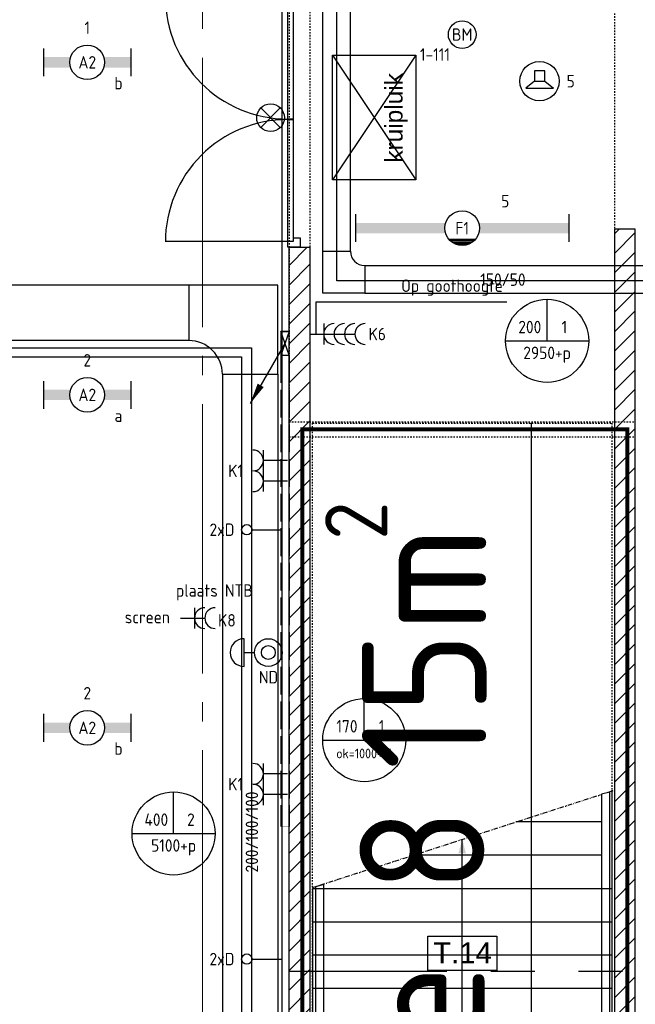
# Model space of a CAD drawing. Header units: millimetres. Extents: x -38031 to 123247, y -16330 to 129979.
# Tile 158 of 235: x 26790 to 31235, y 48684 to 55793. Entities that reach past the tile are written whole.
import ezdxf
from ezdxf.enums import TextEntityAlignment as Align

# ---------------------------------------------------------------- set-up
doc = ezdxf.new("R2010")
doc.units = ezdxf.units.MM
doc.header["$LTSCALE"] = 50
for name, pattern in [('E_GOOT3', [5, 4, -1]), ('HIDDEN', [9.525, 6.35, -3.175]), ('PHANTOM', [63.5, 31.75, -6.35, 6.35, -6.35, 6.35, -6.35]), ('STYLE_01', [0.41664, 0.20828, -0.20836]), ('STYLE_08', [1.25, 0.625, -0.20828, 0.06943, -0.13893, 0.06943, -0.13893]), ('STYLE_11', [5, 3.888855, -0.416718, 0.277786, -0.416641])]:
    doc.linetypes.add(name, pattern=pattern)
for name, color, linetype in [('AB$1A---_ATTRIB035', 8, 'Continuous'), ('AL$1A---_ALGEMEEN', 8, 'Continuous'), ('AM$1A---_ARCERING', 8, 'Continuous'), ('AT$1A---_TEKST100', 8, 'Continuous'), ('BOUWKUNDIG', 8, 'Continuous'), ('brandscheiding', 5, 'HIDDEN'), ('EB6511--_ATTRIB', 2, 'Continuous'), ('EL6131--_KG', 3, 'Continuous'), ('EL6131--_WG', 3, 'Continuous'), ('EL6222--', 3, 'Continuous'), ('EL6311--', 3, 'Continuous'), ('EL6421--', 3, 'Continuous'), ('EL6441--', 3, 'Continuous'), ('EL6511--', 3, 'Continuous'), ('EM6131--', 1, 'Continuous'), ('Kastenscheiding', 4, 'PHANTOM'), ('lengte voedingskabels', 3, 'Continuous')]:
    doc.layers.add(name, color=color, linetype=linetype)
doc.layers.add('stramien', color=1, linetype='STYLE_11', lineweight=15)
doc.styles.add('Arial', font='ARIAL.TTF')
doc.styles.add('BURO-018', font='iso.shx', dxfattribs={"height": 90})
doc.styles.add('NORATT', font='iso.shx')
doc.styles.get("Standard").update_dxf_attribs({"font": 'iso.shx'})
doc.dimstyles.new('VyA', dxfattribs={"dimtxt": 101.016365, "dimasz": 35.34668, "dimexe": 50, "dimexo": 79.5, "dimgap": 25, "dimtad": 1, "dimdec": 0, "dimzin": 11, "dimtxsty": 'Standard', "dimblk": 'OBLIQUE', "dimcen": 0, "dimdle": 1, "dimclrd": 1, "dimclre": 1, "dimclrt": 1, "dimazin": 0, "dimtfac": 0.8, "dimtdec": 0, "dimtix": 1, "dimtmove": 0, "dimatfit": 0, "dimldrblk": 'OBLIQUE', "dimfxl": 0, "dimfrac": 2, "dimtolj": 1, "dimtzin": 11, "dimarcsym": 0})
pattern_1 = [(45, (-987936.49, -175784.82), (70.710678, -70.710678), [])]

# ---------------------------------------------------------------- blocks, each defined once
blk = doc.blocks.new('E00024')
at = {"color": 0, "linetype": 'Continuous'}
for p, q in [((-1.41, 1.59), (1.41, 4.41)), ((-1.41, 4.41), (1.41, 1.59))]:
    blk.add_line(p, q, dxfattribs=at)
blk.add_circle((0, 3), 2, dxfattribs=at)
at = {"color": 0, "linetype": 'Continuous', "style": 'BURO-018'}
blk.add_attdef('E_TEXT1', text='', height=1.8, dxfattribs=at).set_placement((0, 7.5), align=Align.MIDDLE)
at = {"color": 0, "linetype": 'Continuous', "style": 'BURO-018', "flags": 1}
blk.add_attdef('E_MATCODE', (0, 0), '', height=1.8, dxfattribs=at)
blk = doc.blocks.new('111410A')
at = {"color": 0, "linetype": 'Continuous'}
for p, q in [((-2, 6.5), (2, 6.5)), ((0, 6.5), (0, 5))]:
    blk.add_line(p, q, dxfattribs=at)
for radius in [2, 1]:
    blk.add_circle((0, 3), radius, dxfattribs=at)
blk.add_arc((0, 6.5), 2, 0, 180, dxfattribs=at)
at = {"color": 0, "linetype": 'Continuous', "style": 'BURO-018'}
for tag, p in [('E_SLET1', (0, 10.5)), ('E_GROEP', (0, 0)), ('E_GKAST', (0, 0))]:
    blk.add_attdef(tag, text='', height=1.8, dxfattribs=at).set_placement(p, align=Align.MIDDLE)
at = {"color": 0, "linetype": 'Continuous', "style": 'BURO-018', "flags": 1}
for tag in ['E_MATCODE', 'E_SGROEP']:
    blk.add_attdef(tag, text='', height=1.8, dxfattribs=at).set_placement((0, 0), align=Align.MIDDLE)
blk = doc.blocks.new('1115B6WD')
at = {"color": 0, "linetype": 'Continuous'}
for p, q in [((1.88, -1.65), (-1.88, -1.65)), ((1.68, -1.85), (-1.68, -1.85)), ((1.43, -2.05), (-1.43, -2.05)), ((1.09, -2.25), (-1.09, -2.25)), ((0.5, -2.45), (-0.5, -2.45))]:
    blk.add_line(p, q, dxfattribs=at)
blk = doc.blocks.new('1115B61540-WD2')
at = {"color": 0}
for p, q in [((-15.4, 2), (-15.4, -2)), ((15.4, 2), (15.4, -2))]:
    blk.add_line(p, q, dxfattribs=at)
at = {"color": 0, "linetype": 'Continuous'}
blk.add_circle((0, 0), 2.5, dxfattribs=at)
at = {"color": 0}
for points in [[(-2.5, 0.75), (-15.4, 0.75), (-2.5, -0.75), (-15.4, -0.75)], [(2.5, 0.75), (15.4, 0.75), (2.5, -0.75), (15.4, -0.75)]]:
    blk.add_solid(points, dxfattribs=at)
at = {"color": 0, "zscale": 100}
blk.add_blockref('1115B6WD', (0, 0), dxfattribs=at)
at = {"color": 0, "linetype": 'Continuous', "style": 'BURO-018'}
for tag, p in [('E_GKAST', (0, 8)), ('E_GROEP', (0, 5)), ('E_SGROEP', (4.5, 5)), ('E_ARMCODE', (0, 0)), ('E_SLET', (4.5, -3))]:
    blk.add_attdef(tag, text='', height=1.8, dxfattribs=at).set_placement(p, align=Align.MIDDLE)
blk = doc.blocks.new('E00126')
at = {"color": 0, "linetype": 'Continuous'}
for p, q in [((-3, 4.5), (3, 4.5)), ((-1.5, 1), (-1.5, 4.5)), ((1.5, 1), (1.5, 4.5))]:
    blk.add_line(p, q, dxfattribs=at)
for centre in [(-1.5, 6), (1.5, 6)]:
    blk.add_arc(centre, 1.5, 180, 0, dxfattribs=at)
at = {"color": 0, "linetype": 'Continuous', "style": 'BURO-018'}
for tag, p in [('E_GKAST', (0, 11.5)), ('E_GROEP', (0, 8.5)), ('E_SGROEP', (4.5, 8.5))]:
    blk.add_attdef(tag, text='', height=1.8, dxfattribs=at).set_placement(p, align=Align.MIDDLE)
at = {"color": 0, "linetype": 'Continuous', "style": 'BURO-018', "flags": 1}
for tag, p in [('E_VERMCODE', (13, 8.5)), ('E_MATCODE', (0, 0))]:
    blk.add_attdef(tag, text='', height=1.8, dxfattribs=at).set_placement(p, align=Align.MIDDLE)
blk = doc.blocks.new('E00112')
at = {"color": 0, "linetype": 'Continuous'}
for p, q in [((0, 1), (-1, 1)), ((-1, 1), (-1, 0)), ((-1, 0), (0, 1)), ((-1, 1), (0, 0)), ((0, 0), (0, 1)), ((-1, 0), (0, 0))]:
    blk.add_line(p, q, dxfattribs=at)
blk = doc.blocks.new('E00098')
at = {"color": 0, "linetype": 'Continuous'}
blk.add_line((0, 0), (-5, -8.66), dxfattribs=at)
blk.add_lwpolyline([(-5, -8.66, 0, 1, 0), (-3.5, -6.06, 1, 1, 0)], format="xyseb", dxfattribs=at)
blk = doc.blocks.new('111304A')
at = {"color": 0, "linetype": 'Continuous'}
for p, q in [((0, 1), (0, 4.5)), ((-1.5, 3), (1.5, 3))]:
    blk.add_line(p, q, dxfattribs=at)
for centre in [(0, 6), (0, 4.5)]:
    blk.add_arc(centre, 1.5, 180, 0, dxfattribs=at)
at = {"color": 0, "linetype": 'Continuous', "style": 'BURO-018'}
for tag, p in [('E_GKAST', (0, 11.5)), ('E_GROEP', (0, 8.5)), ('E_SGROEP', (4.5, 8.5))]:
    blk.add_attdef(tag, text='', height=1.8, dxfattribs=at).set_placement(p, align=Align.MIDDLE)
at = {"color": 0, "linetype": 'Continuous', "style": 'BURO-018', "flags": 1}
for tag, p in [('E_VERMCODE', (13, 8.5)), ('E_MATCODE', (0, 0))]:
    blk.add_attdef(tag, text='', height=1.8, dxfattribs=at).set_placement(p, align=Align.MIDDLE)
blk = doc.blocks.new('1115B6630')
at = {"color": 0}
for p, q in [((-6.3, 2), (-6.3, -2)), ((6.3, 2), (6.3, -2))]:
    blk.add_line(p, q, dxfattribs=at)
at = {"color": 0, "linetype": 'Continuous'}
blk.add_circle((0, 0), 2.5, dxfattribs=at)
at = {"color": 0}
for points in [[(-2.5, 0.75), (-6.3, 0.75), (-2.5, -0.75), (-6.3, -0.75)], [(2.5, 0.75), (6.3, 0.75), (2.5, -0.75), (6.3, -0.75)]]:
    blk.add_solid(points, dxfattribs=at)
at = {"color": 0, "linetype": 'Continuous', "style": 'BURO-018'}
for tag, p in [('E_GKAST', (0, 8)), ('E_GROEP', (0, 5)), ('E_SGROEP', (4.5, 5)), ('E_ARMCODE', (0, 0)), ('E_SLET', (4.5, -3))]:
    blk.add_attdef(tag, text='', height=1.8, dxfattribs=at).set_placement(p, align=Align.MIDDLE)
blk = doc.blocks.new('E00123')
at = {"color": 0, "linetype": 'Continuous'}
blk.add_circle((0, 0), 2, dxfattribs=at)
at = {"color": 0, "linetype": 'Continuous', "style": 'BURO-018'}
for tag, p in [('E_TEXT1', (0, 4.5)), ('E_TEXT2', (0, 0))]:
    blk.add_attdef(tag, text='', height=1.8, dxfattribs=at).set_placement(p, align=Align.MIDDLE)
at = {"color": 0, "linetype": 'Continuous', "style": 'BURO-018', "flags": 1}
blk.add_attdef('E_MATCODE', (0, 0), '', height=1.8, dxfattribs=at)
blk = doc.blocks.new('E00103')
at = {"color": 0, "linetype": 'Continuous'}
for p, q in [((0, 6), (0, 12)), ((-6, 6), (6, 6))]:
    blk.add_line(p, q, dxfattribs=at)
blk.add_circle((0, 6), 6, dxfattribs=at)
at = {"color": 0, "linetype": 'Continuous', "style": 'BURO-018'}
for tag, p in [('E_TEXT1', (-2.5, 8)), ('E_TEXT3', (2.5, 8)), ('E_TEXT6', (0, 4))]:
    blk.add_attdef(tag, text='', height=1.8, dxfattribs=at).set_placement(p, align=Align.MIDDLE)
blk = doc.blocks.new('E00139')
at = {"color": 0, "linetype": 'Continuous'}
blk.add_line((0, 5.25), (0, 1), dxfattribs=at)
blk.add_circle((0, 6), 0.75, dxfattribs=at)
at = {"color": 7, "style": 'BURO-018'}
for tag, p in [('E_COMMENT1', (0, 12)), ('E_DCOM1', (0, 9))]:
    blk.add_attdef(tag, text='', height=1.8, dxfattribs=at).set_placement(p, align=Align.MIDDLE)
at = {"color": 0, "style": 'BURO-018'}
blk.add_attdef('E_TEXT1', text='', height=1.8, dxfattribs=at).set_placement((2.5, 6), align=Align.MIDDLE)
at = {"color": 0, "linetype": 'Continuous', "style": 'BURO-018', "flags": 1}
blk.add_attdef('E_MATCODE', text='', height=1.8, dxfattribs=at).set_placement((0, 0), align=Align.MIDDLE)
blk = doc.blocks.new('E00497')
at = {"color": 0}
for p, q in [((0, 0.75), (1, 2)), ((1, -2), (1, 2)), ((0, 0.75), (-1.5, 0.75)), ((0, -0.75), (0, 0.75)), ((-1.5, -0.75), (0, -0.75)), ((0, -0.75), (1, -2))]:
    blk.add_line(p, q, dxfattribs=at)
blk.add_line((-1.5, 0.75), (-1.5, -0.75))
blk.add_circle((0, 0), 2.84, dxfattribs=at)
at = {"color": 0, "linetype": 'Continuous', "style": 'BURO-018'}
blk.add_attdef('E_TEXT1', text='', height=1.8, dxfattribs=at).set_placement((0, 4.5), align=Align.MIDDLE)
at = {"color": 0, "linetype": 'Continuous', "style": 'BURO-018', "flags": 1}
blk.add_attdef('E_MATCODE', text='', height=1.8, dxfattribs=at).set_placement((0, 0), align=Align.MIDDLE)
blk = doc.blocks.new('E-GK-GTC-1903C')
at = {"color": 0, "linetype": 'Continuous'}
for p, q in [((-0.5, 200), (0.5, 200)), ((-0.5, -200), (0.5, -200))]:
    blk.add_line(p, q, dxfattribs=at)
blk = doc.blocks.new('E-GK-BS-1-190F3F3F3')
at = {"color": 0, "linetype": 'Continuous'}
for p, q in [((200, 443), (-200, 443)), ((200, -200), (200, 443)), ((-443, 200), (-443, -200)), ((-443, -200), (200, -200))]:
    blk.add_line(p, q, dxfattribs=at)
blk.add_arc((-443, 443), 243, 270, 0, dxfattribs=at)
blk = doc.blocks.new('E-GK-GTC-C83C')
at = {"color": 0, "linetype": 'Continuous'}
for p, q in [((-0.5, 100), (0.5, 100)), ((-0.5, -100), (0.5, -100))]:
    blk.add_line(p, q, dxfattribs=at)
blk = doc.blocks.new('E-GK-BS--1-C8676767')
at = {"color": 0, "linetype": 'Continuous'}
for p, q in [((-203, -100), (-203, 100)), ((-203, 100), (100, 100)), ((100, 100), (100, -203)), ((100, -203), (-100, -203))]:
    blk.add_line(p, q, dxfattribs=at)
blk.add_arc((-203, -203), 103, 0, 90, dxfattribs=at)
blk = doc.blocks.new('Group-18')
at = {"layer": 'AL$1A---_ALGEMEEN', "color": 0}
blk.add_lwpolyline([(-27676, 29549.8), (-46036, 29549.8), (-46036, 8749.8), (-40206, 8749.8), (-40206, 18249.8), (-27676, 18249.8), (-27676, 29549.8)], dxfattribs=at)
blk = doc.blocks.new('32x_hout-mk 801-p')
at = {"layer": 'AL$1A---_ALGEMEEN', "color": 0}
for p, q in [((0, -52), (0, -912)), ((0, -1802), (0, -942)), ((0, -1810.3), (883, -1810.3))]:
    blk.add_line(p, q, dxfattribs=at)
at = {"color": 0}
for points in [[(-90, 0), (0, 0), (0, -67), (-90, -67)], [(-90, -1787), (0, -1787), (0, -1854), (-90, -1854)]]:
    blk.add_wipeout(points, dxfattribs=at).dxf.layer = 'AL$1A---_ALGEMEEN'
at = {"layer": 'AL$1A---_ALGEMEEN', "color": 0}
for points in [[(-90, 0), (0, 0), (0, -67), (-90, -67)], [(-90, -1787), (0, -1787), (0, -1854), (-90, -1854)]]:
    blk.add_lwpolyline(points, close=True, dxfattribs=at)
at = {"color": 0}
blk.add_wipeout([(-40, -42.3), (0, -42.3), (0, -922.3), (-40, -922.3)], dxfattribs=at).dxf.layer = 'AL$1A---_ALGEMEEN'
at = {"layer": 'AL$1A---_ALGEMEEN', "color": 0}
blk.add_line((0, -42.3), (883, -42.3), dxfattribs=at)
blk.add_lwpolyline([(-40, -42.3), (0, -42.3), (0, -922.3), (-40, -922.3)], close=True, dxfattribs=at)
at = {"color": 0}
blk.add_wipeout([(-40, -925.3), (0, -925.3), (0, -1810.3), (-40, -1810.3)], dxfattribs=at).dxf.layer = 'AL$1A---_ALGEMEEN'
at = {"layer": 'AL$1A---_ALGEMEEN', "color": 0}
blk.add_lwpolyline([(-40, -925.3), (0, -925.3), (0, -1810.3), (-40, -1810.3)], close=True, dxfattribs=at)
for centre, start, end in [((0, -38.7), 270, 0), ((0, -1808.3), 0, 90)]:
    blk.add_arc(centre, 883, start, end, dxfattribs=at)
blk = doc.blocks.new('kruipluik')
at = {"layer": 'AL$1A---_ALGEMEEN', "color": 0, "linetype": 'Continuous'}
for p, q in [((-600, 1050), (0, 150)), ((0, 1050), (-600, 150))]:
    blk.add_line(p, q, dxfattribs=at)
blk.add_lwpolyline([(-600, 1050), (0, 1050), (0, 150), (-600, 150)], close=True, dxfattribs=at)
at = {"layer": 'AT$1A---_TEKST100', "insert": (-221.7, 273.9), "char_height": 126.27, "attachment_point": 1, "rotation": 90, "line_spacing_factor": 0.967741, "style": 'Arial'}
blk.add_mtext('{\\C256;\\lkruipluik}', dxfattribs=at)
blk = doc.blocks.new('trapcode')
at = {"layer": 'AL$1A---_ALGEMEEN', "color": 0, "flags": 1}
for tag, p in [('peil', (-250, -386)), ('onderdeel', (-250, -658.7))]:
    blk.add_attdef(tag, p, '', height=151.5, dxfattribs=at)
at = {"color": 0}
blk.add_wipeout([(-250, 136.8), (250, 136.8), (250, -113.2), (-250, -113.2)], dxfattribs=at).dxf.layer = 'AL$1A---_ALGEMEEN'
at = {"layer": 'AL$1A---_ALGEMEEN', "color": 0}
blk.add_lwpolyline([(-250, 136.8), (250, 136.8), (250, -113.2), (-250, -113.2)], close=True, dxfattribs=at)
at = {"layer": 'AL$1A---_ALGEMEEN', "color": 0, "style": 'Arial'}
blk.add_attdef('ruimtenummer', text='', height=151.5, dxfattribs=at).set_placement((1.7, 90.8), align=Align.TOP_CENTER)
blk = doc.blocks.new('VW_SLASH')
at = {"layer": 'AL$1A---_ALGEMEEN', "color": 0, "linetype": 'ByBlock', "lineweight": -2}
blk.add_line((0, 0), (-1, 0), dxfattribs=at)
at = {"layer": 'AL$1A---_ALGEMEEN', "color": 0, "linetype": 'ByBlock', "lineweight": 5}
blk.add_line((0.5, 0.5), (-0.5, -0.5), dxfattribs=at)
blk = doc.blocks.new('*D669')
at = {"layer": 'AL$1A---_ALGEMEEN', "color": 0, "lineweight": -2}
for p, q in [((-601.6, 0), (-601.5, 0)), ((-600, -4557.9), (-600, -2.1)), ((-1.6, -4560), (-601.5, -4560))]:
    blk.add_line(p, q, dxfattribs=at)
at = {"layer": 'AL$1A---_ALGEMEEN', "color": 0, "lineweight": -2, "xscale": 2.12080078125, "yscale": 2.12080078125, "zscale": 2.12080078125}
for p, rotation in [((-600, 0), 90), ((-600, -4560), 270)]:
    blk.add_blockref('VW_SLASH', p, dxfattribs=dict(at, rotation=rotation))
blk = doc.blocks.new('_Oblique')
at = {"color": 0, "linetype": 'ByBlock', "lineweight": -2}
blk.add_line((-0.5, -0.5), (0.5, 0.5), dxfattribs=at)
blk = doc.blocks.new('111304L')
at = {"color": 0, "linetype": 'Continuous'}
for p, q in [((0, 1), (0, 7.5)), ((-1.5, 3), (1.5, 3))]:
    blk.add_line(p, q, dxfattribs=at)
for centre in [(0, 9), (0, 7.5), (0, 6), (0, 4.5)]:
    blk.add_arc(centre, 1.5, 180, 0, dxfattribs=at)
at = {"color": 0, "linetype": 'Continuous', "style": 'BURO-018'}
for tag, p in [('E_GKAST', (0, 14.5)), ('E_GROEP', (0, 11.5)), ('E_SGROEP', (4.5, 11.5)), ('E_SLET1', (3.5, 8.5))]:
    blk.add_attdef(tag, text='', height=1.8, dxfattribs=at).set_placement(p, align=Align.MIDDLE)
at = {"color": 0, "linetype": 'Continuous', "style": 'BURO-018', "flags": 1}
blk.add_attdef('E_MATCODE', text='', height=1.8, dxfattribs=at).set_placement((0, 0), align=Align.MIDDLE)
blk = doc.blocks.new('24-trap b_2160 19x240 onder')
at = {"layer": 'AL$1A---_ALGEMEEN', "color": 0, "linetype": 'STYLE_01'}
for p, q in [((-2350, 10), (150, 10)), ((-2350, -100), (150, -100))]:
    blk.add_line(p, q, dxfattribs=at)
at = {"layer": 'AL$1A---_ALGEMEEN', "color": 0, "linetype": 'STYLE_08'}
blk.add_line((-2180, -3353.555), (0, -2651), dxfattribs=at)
at = {"layer": 'AL$1A---_ALGEMEEN', "color": 0}
for p, q in [((-40, -2880), (-710.578, -2880)), ((-1100, -4560), (-1100, -3005.5)), ((-40, -3120), (-1455.289, -3120)), ((-2180, -4560), (-20, -4560))]:
    blk.add_line(p, q, dxfattribs=at)
blk.add_solid([(-1100, -3005.5), (-1073.207, -3105.494), (-1126.793, -3105.494)], dxfattribs=at)
at = {"color": 0}
for points in [[(-95, -2680.007), (-95, -4560), (-35, -4560), (-35, -2663.889)], [(-2160, -3347.111), (-2160, -4560), (-2100, -4560), (-2100, -3330.993)]]:
    blk.add_wipeout(points, dxfattribs=at).dxf.layer = 'AL$1A---_ALGEMEEN'
at = {"layer": 'AL$1A---_ALGEMEEN', "color": 0}
for p, q in [((-20, -2651), (-20, -4560)), ((-2180, -3360), (-2180, -4560.008)), ((-2180, -3360), (-20, -3360)), ((-2180, -3600), (-20, -3600)), ((-2180, -3840), (-20, -3840)), ((-2180, -4080), (-20, -4080)), ((-2180, -4320), (-20, -4320))]:
    blk.add_line(p, q, dxfattribs=at)
at = {"layer": 'AL$1A---_ALGEMEEN', "color": 0, "linetype": 'STYLE_01'}
blk.add_lwpolyline([(-2180, -4560), (-2180, -240), (-2180, -240), (-2180, 0), (-20, 0), (-20, -240), (-20, -240), (-20, -4560)], close=True, dxfattribs=at)
at = {"layer": 'AL$1A---_ALGEMEEN', "color": 0}
for points in [[(-95, -2680.007), (-95, -4560), (-35, -4560), (-35, -2663.889)], [(-2160, -3347.111), (-2160, -4560), (-2100, -4560), (-2100, -3330.993)]]:
    blk.add_lwpolyline(points, close=True, dxfattribs=at)
dim = blk.add_linear_dim(base=(-600, 0), p1=(0, -4560), p2=(-600, 0), angle=90, dimstyle='VyA', override={"dimtxt": 2.272868, "dimgap": 25, "dimlfac": 50, "dimpost": '19x240=<>', "dimtxsty": 'Arial', "dimtmove": 2}, dxfattribs=at)
dim.commit()
dim.dimension.update_dxf_attribs({"geometry": '*D669', "text_midpoint": (-626.16, -2280)})
blk = doc.blocks.new('200254 W 210 11-06-2007')
at = {"layer": 'AM$1A---_ARCERING', "linetype": 'Continuous', "lineweight": 5}
h = blk.add_hatch(dxfattribs=at)
h.set_pattern_fill('KALKZANDSTEEN', color=256, scale=50, style=0, pattern_type=2)
h.set_pattern_definition(pattern_1)
h.paths.add_polyline_path([(-4964, 21332.4), (-4964, 29292.4), (-5114, 29292.4), (-5114, 21212.4), (-4564, 21212.4), (-4564, 21332.4)])
at = {"layer": 'AL$1A---_ALGEMEEN', "linetype": 'STYLE_01'}
for p, q in [((-7314, 31007.3), (-7314, 29160)), ((-5114, 30892.4), (-5114, 29292.4))]:
    blk.add_line(p, q, dxfattribs=at)
at = {"layer": 'AL$1A---_ALGEMEEN'}
blk.add_lwpolyline([(-4964, 21332.4), (-4964, 29292.4), (-5114, 29292.4), (-5114, 21212.4), (-4564, 21212.4), (-4564, 21332.4)], close=True, dxfattribs=at)
for name, p in [('Group-18', (20162, 3587.4)), ('kruipluik', (-6549.4, 29498.3))]:
    blk.add_blockref(name, p, dxfattribs=at)
at = {"layer": 'AL$1A---_ALGEMEEN', "rotation": 180}
blk.add_blockref('32x_hout-mk 801-p', (-7474, 29162.4), dxfattribs=at)
at = {"layer": 'AL$1A---_ALGEMEEN'}
ref = blk.add_blockref('trapcode', (-6213, 24052.3), dxfattribs=at)
ref.add_attrib('ruimtenummer', 'T.14', dxfattribs={"layer": 'AB$1A---_ATTRIB035', "height": 151.52, "style": 'Arial'}).set_placement((-6211.3, 24143.1), align=Align.TOP_CENTER)
at = {"layer": 'AM$1A---_ARCERING', "linetype": 'Continuous', "lineweight": 5}
h = blk.add_hatch(dxfattribs=at)
h.set_pattern_fill('KALKZANDSTEEN', color=256, scale=50, style=0, pattern_type=2)
h.set_pattern_definition(pattern_1)
h.paths.add_polyline_path([(-7314, 29162.4), (-7314, 21212.4), (-7864, 21212.4), (-7864, 21332.4), (-7464, 21332.4), (-7464, 29162.4)])
at = {"layer": 'AL$1A---_ALGEMEEN', "linetype": 'STYLE_01'}
blk.add_line((-7464, 40065.7), (-7464, 27892.4), dxfattribs=at)
at = {"layer": 'AL$1A---_ALGEMEEN'}
blk.add_lwpolyline([(-7314, 29162.4), (-7314, 21212.4), (-7864, 21212.4), (-7864, 21332.4), (-7464, 21332.4), (-7464, 29162.4)], close=True, dxfattribs=at)
at = {"layer": 'stramien', "ltscale": 10}
blk.add_line((-8089, -38914.6), (-8089, 36030), dxfattribs=at)
at = {"layer": 'AL$1A---_ALGEMEEN'}
blk.add_blockref('24-trap b_2160 19x240 onder', (-5114.1, 27892.4), dxfattribs=at)

msp = doc.modelspace()

# ---------------------------------------------------------------- block references
at = {"layer": 'BOUWKUNDIG'}
msp.add_blockref('200254 W 210 11-06-2007', (36199, 24987.6), dxfattribs=at)

# ---------------------------------------------------------------- next in the draw order: linework, layer by layer
at = {"layer": 'brandscheiding', "const_width": 30}
msp.add_lwpolyline([(28830.4, 46200), (28830.4, 52835.1), (31177.6, 52835.1), (31177.6, 46246.6)], dxfattribs=at)
at = {"layer": 'EL6131--_WG', "linetype": 'E_GOOT3'}
for p, q in [((28675, 53540.3), (28735, 53540.3)), ((28675, 53370.3), (28675, 49967.1)), ((28735, 53370.3), (28735, 49967.1))]:
    msp.add_line(p, q, dxfattribs=at)
at = {"layer": 'EL6131--_WG'}
msp.add_lwpolyline([(28675, 49967.1, 1, 1, 0), (28735, 49967.1, 5, 5, 0)], format="xyseb", dxfattribs=at)
at = {"layer": 'EL6311--', "color": 1}
msp.add_lwpolyline([(30306.6, 53753.9), (29502.4, 53753.9), (28929.1, 53753.9), (28929.1, 53523)], dxfattribs=at)
at = {"layer": 'Kastenscheiding'}
for p, q in [((33048.3, 48920), (28733.2, 48920)), ((28733.2, 48920), (28733.2, 46206.7))]:
    msp.add_line(p, q, dxfattribs=at)
at = {"layer": 'lengte voedingskabels'}
for points in [[(16355.5, 29537.4), (16355.5, 29891.1), (15297.3, 29891.1), (15297.3, 53424.2), (28463.2, 53424.2), (28463.2, 47477.3), (35044.4, 47477.3), (35044.4, 53907.3), (29080.3, 53907.3), (29080.3, 58315.2), (30174, 58315.2)], [(16413, 29535), (16413, 29940.1), (15338.1, 29940.1), (15338.1, 53359.3), (28391.3, 53359.3), (28391.3, 47384), (35104.7, 47384), (35104.7, 49432.6), (44425.8, 49432.6), (44425.8, 53437.3), (52392.8, 53437.3), (52392.8, 55410)]]:
    msp.add_lwpolyline(points, dxfattribs=at)

# ---------------------------------------------------------------- next in the draw order: block references
at = {"layer": 'EL6131--_KG'}
for name, p, xscale, rotation in [('E-GK-GTC-C83C', (29078.1, 56113.7), 3985.824097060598, 90), ('E-GK-GTC-C83C', (31990.6, 53917.8), 5418.845201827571, 359.9999999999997), ('E-GK-GTC-1903C', (22438.3, 53675.6), 11144.32594998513, 180), ('E-GK-GTC-1903C', (28453.4, 50576.8), 5311.621372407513, 270)]:
    msp.add_blockref(name, p, dxfattribs=dict(at, xscale=xscale, rotation=rotation))
for name, p, rotation in [('E-GK-BS--1-C8676767', (29078.1, 53917.8), 179.9999999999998), ('E-GK-BS-1-190F3F3F3', (28453.4, 53675.6), 90)]:
    msp.add_blockref(name, p, dxfattribs=dict(at, rotation=rotation))
at = {"layer": 'EL6131--_WG', "xscale": 60, "yscale": 170, "zscale": 60, "rotation": 180}
msp.add_blockref('E00112', (28675, 53540.3), dxfattribs=at)
at = {"layer": 'EL6131--_WG', "color": 1, "linetype": 'E_GOOT3'}
ref = msp.add_blockref('E00103', (29278.1, 50290.8), dxfattribs=dict(at, xscale=50, yscale=50, zscale=50))
ref.add_attrib('E_TEXT1', '170', dxfattribs={"layer": '0', "color": 1, "linetype": 'Continuous', "height": 90, "style": 'BURO-018'}).set_placement((29153.1, 50690.8), align=Align.MIDDLE)
ref.add_attrib('E_TEXT3', '1', dxfattribs={"layer": '0', "color": 1, "linetype": 'Continuous', "height": 90, "style": 'BURO-018'}).set_placement((29403.1, 50690.8), align=Align.MIDDLE)
ref.add_attrib('E_TEXT6', 'ok=1000+vl', dxfattribs={"layer": '0', "color": 1, "linetype": 'Continuous', "height": 70, "style": 'BURO-018'}).set_placement((29278.1, 50494.8), align=Align.MIDDLE)
at = {"layer": 'EL6222--'}
ref = msp.add_blockref('E00126', (28774.3, 52535.2), dxfattribs=dict(at, xscale=50, yscale=50, zscale=50, rotation=90))
ref.add_attrib('E_GROEP', 'K1', dxfattribs={"layer": '0', "color": 1, "linetype": 'Continuous', "height": 90, "style": 'BURO-018'}).set_placement((28349.3, 52535.2), align=Align.MIDDLE)
ref = msp.add_blockref('111304A', (27901.9, 51472.1), dxfattribs=dict(at, xscale=50, yscale=50, zscale=50, rotation=270))
ref.add_attrib('E_GROEP', 'K8', dxfattribs={"layer": '0', "color": 1, "linetype": 'Continuous', "height": 90, "style": 'BURO-018'}).set_placement((28286.1, 51456.2), align=Align.MIDDLE)
ref.add_attrib('E_VERMCODE', 'screen', dxfattribs={"layer": '0', "color": 1, "linetype": 'Continuous', "height": 90, "style": 'BURO-018'}).set_placement((27711.7, 51479.2), align=Align.MIDDLE)
at = {"layer": 'EL6222--', "xscale": 50, "yscale": 50, "zscale": 50, "rotation": 90}
msp.add_blockref('111410A', (28735, 51223.4), dxfattribs=at)
at = {"layer": 'EL6222--'}
ref = msp.add_blockref('E00126', (28774.3, 50272.5), dxfattribs=dict(at, xscale=50, yscale=50, zscale=50, rotation=90))
ref.add_attrib('E_GROEP', 'K1', dxfattribs={"layer": '0', "color": 1, "linetype": 'Continuous', "height": 90, "style": 'BURO-018'}).set_placement((28349.3, 50272.5), align=Align.MIDDLE)
at = {"layer": 'EL6311--'}
ref = msp.add_blockref('1115B6630', (27278, 55484.7), dxfattribs=dict(at, xscale=50, yscale=50, zscale=50))
ref.add_attrib('E_ARMCODE', 'A2', dxfattribs={"layer": '0', "color": 1, "linetype": 'Continuous', "height": 90, "style": 'BURO-018'}).set_placement((27278, 55484.7), align=Align.MIDDLE)
ref.add_attrib('E_SLET', 'b', dxfattribs={"layer": '0', "color": 1, "linetype": 'Continuous', "height": 90, "style": 'BURO-018'}).set_placement((27503, 55334.7), align=Align.MIDDLE)
ref.add_attrib('E_GROEP', '1', dxfattribs={"layer": '0', "color": 1, "linetype": 'Continuous', "height": 90, "style": 'BURO-018'}).set_placement((27278, 55734.7), align=Align.MIDDLE)
ref = msp.add_blockref('1115B61540-WD2', (29985, 54287.5), dxfattribs=dict(at, xscale=50, yscale=50, zscale=50))
ref.add_attrib('E_ARMCODE', 'F1', dxfattribs={"layer": '0', "color": 1, "linetype": 'Continuous', "height": 90, "style": 'BURO-018'}).set_placement((29985, 54287.5), align=Align.MIDDLE)
ref.add_attrib('E_GROEP', '5', dxfattribs={"layer": '0', "color": 1, "linetype": 'Continuous', "height": 90, "style": 'BURO-018'}).set_placement((30296, 54482.5), align=Align.MIDDLE)
ref = msp.add_blockref('111304L', (28835, 53523), dxfattribs=dict(at, xscale=50, yscale=50, zscale=50, rotation=270))
ref.add_attrib('E_GROEP', 'K6', dxfattribs={"layer": '0', "color": 1, "linetype": 'Continuous', "height": 90, "style": 'BURO-018'}).set_placement((29371.6, 53523), align=Align.MIDDLE)
ref = msp.add_blockref('1115B6630', (27278, 53083.4), dxfattribs=dict(at, xscale=50, yscale=50, zscale=50))
ref.add_attrib('E_ARMCODE', 'A2', dxfattribs={"layer": '0', "color": 1, "linetype": 'Continuous', "height": 90, "style": 'BURO-018'}).set_placement((27278, 53083.4), align=Align.MIDDLE)
ref.add_attrib('E_SLET', 'a', dxfattribs={"layer": '0', "color": 1, "linetype": 'Continuous', "height": 90, "style": 'BURO-018'}).set_placement((27503, 52933.4), align=Align.MIDDLE)
ref.add_attrib('E_GROEP', '2', dxfattribs={"layer": '0', "color": 1, "linetype": 'Continuous', "height": 90, "style": 'BURO-018'}).set_placement((27278, 53333.4), align=Align.MIDDLE)
ref = msp.add_blockref('1115B6630', (27278, 50679.9), dxfattribs=dict(at, xscale=50, yscale=50, zscale=50))
ref.add_attrib('E_ARMCODE', 'A2', dxfattribs={"layer": '0', "color": 1, "linetype": 'Continuous', "height": 90, "style": 'BURO-018'}).set_placement((27278, 50679.9), align=Align.MIDDLE)
ref.add_attrib('E_SLET', 'b', dxfattribs={"layer": '0', "color": 1, "linetype": 'Continuous', "height": 90, "style": 'BURO-018'}).set_placement((27503, 50529.9), align=Align.MIDDLE)
ref.add_attrib('E_GROEP', '2', dxfattribs={"layer": '0', "color": 1, "linetype": 'Continuous', "height": 90, "style": 'BURO-018'}).set_placement((27278, 50929.9), align=Align.MIDDLE)
at = {"layer": 'EL6421--'}
ref = msp.add_blockref('E00497', (30543.5, 55348.5), dxfattribs=dict(at, xscale=50, yscale=50, zscale=50, rotation=270))
ref.add_attrib('E_TEXT1', '5', dxfattribs={"layer": '0', "color": 1, "linetype": 'Continuous', "height": 90, "style": 'BURO-018'}).set_placement((30768.5, 55348.5), align=Align.MIDDLE)
at = {"layer": 'EL6441--'}
ref = msp.add_blockref('E00139', (28729.9, 52110.2), dxfattribs=dict(at, xscale=50, yscale=50, zscale=50, rotation=90.00000000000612))
ref.add_attrib('E_TEXT1', '2xD', dxfattribs={"layer": '0', "color": 1, "height": 90, "style": 'BURO-018'}).set_placement((28250.5, 52110.2), align=Align.MIDDLE)
ref = msp.add_blockref('E00139', (28729.9, 49010.2), dxfattribs=dict(at, xscale=50, yscale=50, zscale=50, rotation=90.00000000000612))
ref.add_attrib('E_TEXT1', '2xD', dxfattribs={"layer": '0', "color": 1, "height": 90, "style": 'BURO-018'}).set_placement((28250.5, 49010.2), align=Align.MIDDLE)
at = {"layer": 'EL6511--'}
ref = msp.add_blockref('E00123', (29985, 55685), dxfattribs=dict(at, xscale=50, yscale=50, zscale=50))
ref.add_attrib('E_TEXT2', 'BM', dxfattribs={"layer": 'EB6511--_ATTRIB', "color": 1, "linetype": 'Continuous', "height": 90, "style": 'NORATT'}).set_placement((29985, 55685), align=Align.MIDDLE)
ref.add_attrib('E_TEXT1', '1-111', dxfattribs={"layer": 'EB6511--_ATTRIB', "color": 1, "linetype": 'Continuous', "height": 90, "style": 'NORATT'}).set_placement((29788.2, 55541.1), align=Align.MIDDLE)
at = {"layer": 'EL6511--', "xscale": 50, "yscale": 50, "zscale": 50}
msp.add_blockref('E00024', (28601.3, 54934.6), dxfattribs=at)
at = {"layer": 'EM6131--'}
ref = msp.add_blockref('E00103', (30598.2, 53173.6), dxfattribs=dict(at, xscale=50, yscale=50, zscale=50))
ref.add_attrib('E_TEXT1', '200', dxfattribs={"layer": '0', "color": 1, "linetype": 'Continuous', "height": 90, "style": 'BURO-018'}).set_placement((30473.2, 53573.6), align=Align.MIDDLE)
ref.add_attrib('E_TEXT3', '1', dxfattribs={"layer": '0', "color": 1, "linetype": 'Continuous', "height": 90, "style": 'BURO-018'}).set_placement((30723.2, 53573.6), align=Align.MIDDLE)
ref.add_attrib('E_TEXT6', '2950+p', dxfattribs={"layer": '0', "color": 1, "linetype": 'Continuous', "height": 90, "style": 'BURO-018'}).set_placement((30598.2, 53373.6), align=Align.MIDDLE)
at = {"layer": 'EM6131--', "xscale": 50, "yscale": 50, "zscale": 50}
msp.add_blockref('E00098', (28705, 53455.3), dxfattribs=at)
at = {"layer": 'EM6131--'}
ref = msp.add_blockref('E00103', (27901.5, 49617), dxfattribs=dict(at, xscale=50, yscale=50, zscale=50))
ref.add_attrib('E_TEXT1', '400', dxfattribs={"layer": '0', "color": 1, "linetype": 'Continuous', "height": 90, "style": 'BURO-018'}).set_placement((27776.5, 50017), align=Align.MIDDLE)
ref.add_attrib('E_TEXT3', '2', dxfattribs={"layer": '0', "color": 1, "linetype": 'Continuous', "height": 90, "style": 'BURO-018'}).set_placement((28026.5, 50017), align=Align.MIDDLE)
ref.add_attrib('E_TEXT6', '5100+p', dxfattribs={"layer": '0', "color": 1, "linetype": 'Continuous', "height": 90, "style": 'BURO-018'}).set_placement((27901.5, 49817), align=Align.MIDDLE)

# ---------------------------------------------------------------- next in the draw order: texts
at = {"layer": 'brandscheiding', "style": 'BURO-018'}
for s, height, p in [('15m', 900, (30160.9, 50378.2)), ('2', 450, (29445.7, 52037.3)), ('Zone 8', 900, (30146.7, 46582.5))]:
    msp.add_text(s, height=height, rotation=90, dxfattribs=at).set_placement(p)
at = {"layer": 'EL6222--', "color": 7, "style": 'BURO-018'}
msp.add_text('plaats NTB', height=90, dxfattribs=at).set_placement((27918.5, 51626.5))
at = {"layer": 'EL6222--', "color": 1, "style": 'BURO-018'}
msp.add_text('ND', height=90, dxfattribs=at).set_placement((28516.9, 51000.6))
at = {"layer": 'EL6311--', "color": 1, "style": 'BURO-018'}
msp.add_text('Op goothoogte', height=90, dxfattribs=at).set_placement((29544.8, 53826.9))
at = {"layer": 'EM6131--', "color": 1, "linetype": 'Continuous', "style": 'BURO-018'}
msp.add_text('150/50', height=90, dxfattribs=at).set_placement((30279.2, 53915.9), align=Align.MIDDLE)
msp.add_text('200/100/100', height=90, rotation=90, dxfattribs=at).set_placement((28466.6, 49927.7), align=Align.MIDDLE)

doc.saveas('drawing.dxf')
